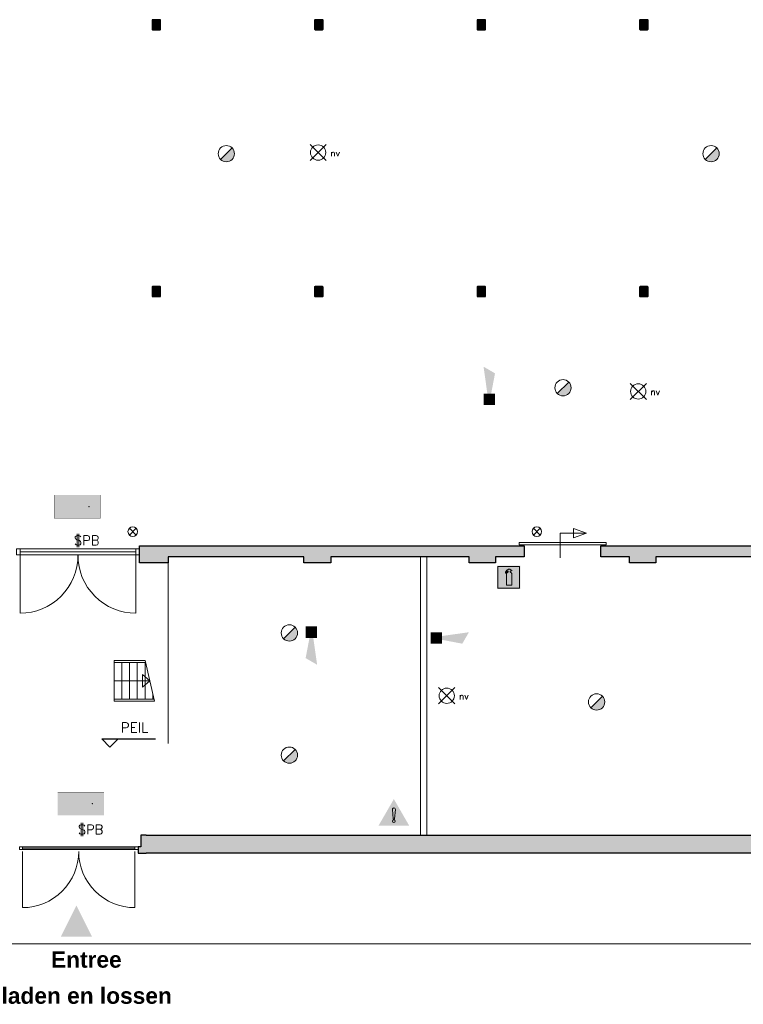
# Model space of a CAD drawing. Header units: millimetres. Extents: x -13022 to 1371524, y -38729 to 632593.
# Tile 70 of 256: x 703808 to 717838, y -38283 to -19187. Entities that reach past the tile are written whole.
import ezdxf

# ---------------------------------------------------------------- set-up
doc = ezdxf.new("R2010")
doc.units = ezdxf.units.MM
doc.header["$LTSCALE"] = 35
doc.set_wipeout_variables(frame=1)
doc.linetypes.add('DASHED', pattern=[200, 100, -100])
for name, color, linetype, lineweight in [('A OPMER', 10, 'Continuous', 50), ('Al65----_beveiliging-inst', 92, 'Continuous', 9), ('B6 TEKST', 7, 'Continuous', 25), ('B95 tekst', 7, 'Continuous', 25), ('brandveiligheid voorzieningen', 10, 'Continuous', 9)]:
    doc.layers.add(name, color=color, linetype=linetype, lineweight=lineweight)
for name, color, linetype in [('LAYER102', 1, 'Continuous'), ('LAYER111', 7, 'Continuous'), ('LAYER22', 7, 'Continuous'), ('LAYER24', 7, 'Continuous'), ('LAYER28', 7, 'Continuous'), ('LAYER30', 7, 'Continuous'), ('LAYER31', 7, 'Continuous')]:
    doc.layers.add(name, color=color, linetype=linetype)
doc.styles.add('Algemeen', font='simplex.shx', dxfattribs={"height": 2.5})
doc.styles.add('SIMPLEX', font='SIMPLEX.SHX', dxfattribs={"width": 0.75})
doc.styles.get("Standard").update_dxf_attribs({"font": 'simplex.shx'})
doc.dimstyles.new('~R----C~', dxfattribs={"dimtxt": 162, "dimasz": 180, "dimexe": 0.18, "dimexo": 0.0625, "dimgap": 16.2, "dimtad": 1, "dimdec": 0, "dimzin": 0, "dimdsep": 46, "dimtxsty": 'Standard', "dimcen": 0.09, "dimse1": 1, "dimse2": 1, "dimclrd": 7, "dimadec": 0, "dimazin": 0, "dimtfac": 1, "dimtdec": 4, "dimtmove": 0, "dimatfit": 3, "dimfxl": 1, "dimtolj": 1, "dimtzin": 0, "dimlwd": 13, "dimarcsym": 0})
pattern_1 = [(45, (475378.7201, -17008.80355), (-0.2121320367, 0.2121320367), []), (45, (475378.7201, -17008.59142), (-0.2121320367, 0.2121320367), [])]

# ---------------------------------------------------------------- blocks, each defined once
blk = doc.blocks.new('*D176')
at = {"layer": 'Defpoints', "color": 0, "linetype": 'Continuous', "transparency": 16777216}
for p in [(670585, -35351), (725290, -36560), (725290, -37109)]:
    blk.add_point(p, dxfattribs=at)
at = {"layer": 'LAYER102', "color": 7, "linetype": 'Continuous', "lineweight": 13, "transparency": 16777216}
blk.add_line((670765, -37109), (725110, -37109), dxfattribs=at)
at = {"layer": 'LAYER102', "color": 7, "linetype": 'Continuous', "transparency": 16777216}
for points in [[(670765, -37079), (670765, -37139), (670585, -37109)], [(725110, -37079), (725110, -37139), (725290, -37109)]]:
    blk.add_solid(points, dxfattribs=at)
at = {"layer": 'LAYER102', "color": 0, "linetype": 'Continuous', "lineweight": 0, "transparency": 16777216, "insert": (697938, -37012), "char_height": 162, "attachment_point": 5}
blk.add_mtext('\\A1;54705', dxfattribs=at)
blk = doc.blocks.new('Handbrandblusser')
at = {"ltscale": 0.1}
h = blk.add_hatch(color=10, dxfattribs=at)
h.paths.add_polyline_path([(15.59, 7.19), (8.59, 7.19), (8.59, 0.19), (15.59, 0.19)])
h.paths.add_polyline_path([(11.41, 1.1), (13.13, 1.1), (13.13, 4.76), (13.13, 4.79), (13.12, 4.84), (13.11, 4.88), (13.09, 4.95), (13.06, 5), (13.03, 5.06), (12.99, 5.11), (12.95, 5.14), (12.92, 5.17), (12.85, 5.21), (12.8, 5.24), (12.76, 5.26), (12.7, 5.28), (12.64, 5.29), (12.6, 5.29), (12.54, 5.29), (12.54, 5.67), (12.81, 5.67), (13.08, 5.75), (13.08, 6.04), (12.82, 6.12), (12.54, 6.12), (12.54, 6.32), (11.94, 6.32), (11.94, 6.13), (11.75, 6.13), (11.72, 6.12), (11.68, 6.1), (11.64, 6.08), (11.59, 6.04), (11.53, 5.96), (11.44, 5.86), (11.31, 5.71), (11.15, 5.54), (11.13, 5.49), (11.11, 5.46), (11.1, 5.42), (11.09, 5.39), (11.09, 5.35), (11.08, 5.32), (11.08, 5.28), (11.08, 5.25), (11.07, 5.18), (11.07, 5.13), (11.07, 5.07), (11.07, 4.98), (11.24, 4.98), (11.26, 5.23), (11.71, 5.7), (11.94, 5.7), (11.94, 5.31), (11.92, 5.3), (11.89, 5.3), (11.85, 5.3), (11.81, 5.28), (11.76, 5.27), (11.72, 5.25), (11.69, 5.24), (11.66, 5.22), (11.63, 5.2), (11.6, 5.17), (11.58, 5.15), (11.56, 5.13), (11.53, 5.11), (11.51, 5.08), (11.5, 5.06), (11.49, 5.04), (11.47, 5.02), (11.46, 4.99), (11.45, 4.97), (11.44, 4.94), (11.43, 4.91), (11.42, 4.88), (11.41, 4.84), (11.41, 4.8), (11.41, 4.77)], flags=16)
at = {"layer": 'brandveiligheid voorzieningen', "ltscale": 0.1, "true_color": 0xffffff}
blk.add_hatch(color=7, dxfattribs=at).paths.add_polyline_path([(13.13, 4.76), (13.13, 4.79), (13.12, 4.84), (13.11, 4.88), (13.09, 4.95), (13.06, 5), (13.03, 5.06), (12.99, 5.11), (12.95, 5.14), (12.92, 5.17), (12.85, 5.21), (12.8, 5.24), (12.76, 5.26), (12.7, 5.28), (12.64, 5.29), (12.6, 5.29), (12.54, 5.29), (12.54, 5.67), (12.81, 5.67), (13.08, 5.75), (13.08, 6.04), (12.82, 6.12), (12.54, 6.12), (12.54, 6.32), (11.94, 6.32), (11.94, 6.13), (11.75, 6.13), (11.72, 6.12), (11.68, 6.1), (11.64, 6.08), (11.59, 6.04), (11.53, 5.96), (11.44, 5.86), (11.31, 5.71), (11.15, 5.54), (11.13, 5.49), (11.11, 5.46), (11.1, 5.42), (11.09, 5.39), (11.09, 5.35), (11.08, 5.32), (11.08, 5.28), (11.08, 5.25), (11.07, 5.18), (11.07, 5.13), (11.07, 5.07), (11.07, 4.98), (11.24, 4.98), (11.26, 5.23), (11.71, 5.7), (11.94, 5.7), (11.94, 5.31), (11.92, 5.3), (11.89, 5.3), (11.85, 5.3), (11.81, 5.28), (11.76, 5.27), (11.72, 5.25), (11.69, 5.24), (11.66, 5.22), (11.63, 5.2), (11.6, 5.17), (11.58, 5.15), (11.56, 5.13), (11.53, 5.11), (11.51, 5.08), (11.5, 5.06), (11.49, 5.04), (11.47, 5.02), (11.46, 4.99), (11.45, 4.97), (11.44, 4.94), (11.43, 4.91), (11.42, 4.88), (11.41, 4.84), (11.41, 4.8), (11.41, 4.77), (11.41, 1.1), (13.13, 1.1)])
at = {"color": 10, "lineweight": 5, "ltscale": 0.1}
blk.add_lwpolyline([(11.41, 1.1), (11.41, 4.77), (11.41, 4.8), (11.41, 4.84), (11.42, 4.88), (11.43, 4.91), (11.44, 4.94), (11.45, 4.97), (11.46, 4.99), (11.47, 5.02), (11.49, 5.04), (11.5, 5.06), (11.51, 5.08), (11.53, 5.11), (11.56, 5.13), (11.58, 5.15), (11.6, 5.17), (11.63, 5.2), (11.66, 5.22), (11.69, 5.24), (11.72, 5.25), (11.76, 5.27), (11.81, 5.28), (11.85, 5.3), (11.89, 5.3), (11.92, 5.3), (11.94, 5.31), (11.94, 5.7), (11.71, 5.7), (11.26, 5.23), (11.24, 4.98), (11.07, 4.98), (11.07, 5.07), (11.07, 5.13), (11.07, 5.18), (11.08, 5.25), (11.08, 5.28), (11.08, 5.32), (11.09, 5.35), (11.09, 5.39), (11.1, 5.42), (11.11, 5.46), (11.13, 5.49), (11.15, 5.54), (11.31, 5.71), (11.44, 5.86), (11.53, 5.96), (11.59, 6.04), (11.64, 6.08), (11.68, 6.1), (11.72, 6.12), (11.75, 6.13), (11.94, 6.13), (11.94, 6.32), (12.54, 6.32), (12.54, 6.12), (12.82, 6.12), (13.08, 6.04), (13.08, 5.75), (12.81, 5.67), (12.54, 5.67), (12.54, 5.29), (12.6, 5.29), (12.64, 5.29), (12.7, 5.28), (12.76, 5.26), (12.8, 5.24), (12.85, 5.21), (12.92, 5.17), (12.95, 5.14), (12.99, 5.11), (13.03, 5.06), (13.06, 5), (13.09, 4.95), (13.11, 4.88), (13.12, 4.84), (13.13, 4.79), (13.13, 4.76), (13.13, 1.1), (11.41, 1.1)], dxfattribs=at)
at = {"layer": 'Al65----_beveiliging-inst', "color": 7, "true_color": 0xffffff}
blk.add_solid([(8.34, -0.06), (15.84, -0.06), (8.34, 7.44), (15.84, 7.44)], dxfattribs=at)
at = {"layer": 'brandveiligheid voorzieningen', "color": 10, "ltscale": 0.1}
blk.add_lwpolyline([(8.59, 0.19), (15.59, 0.19), (15.59, 7.19), (8.59, 7.19)], close=True, dxfattribs=at)
blk = doc.blocks.new('Vluchtrichting rechtdoor of naar beneden')
at = {"layer": 'Al65----_beveiliging-inst', "linetype": 'Continuous', "true_color": 0xffffff}
h = blk.add_hatch(color=7, dxfattribs=at)
edge = h.paths.add_edge_path()
edge.add_arc((-2.1449, 5.962), 0.7575, 92.128042, 178.185477)
edge.add_arc((-2.1628, 5.9872), 0.7392, 180.090101, 191.562583)
edge.add_line((-2.887, 5.839), (-4.652, 5.839))
edge.add_line((-4.652, 5.839), (-5.698, 4.787))
edge.add_line((-5.698, 4.787), (-5.285, 4.372))
edge.add_line((-5.285, 4.372), (-4.41, 5.253))
edge.add_line((-4.41, 5.253), (-3.544, 5.253))
edge.add_line((-3.544, 5.253), (-5.527, 3.346))
edge.add_line((-5.527, 3.346), (-6.694, 3.346))
edge.add_line((-6.694, 3.346), (-6.694, 2.613))
edge.add_line((-6.694, 2.613), (-4.496, 2.613))
edge.add_line((-4.496, 2.613), (-4.136, 2.974))
edge.add_line((-4.136, 2.974), (-3.193, 2.026))
edge.add_line((-3.193, 2.026), (-3.193, 0.852))
edge.add_line((-3.193, 0.852), (-2.464, 0.852))
edge.add_line((-2.464, 0.852), (-2.464, 2.33))
edge.add_line((-2.464, 2.33), (-3.621, 3.493))
edge.add_line((-3.621, 3.493), (-3.192, 3.923))
edge.add_line((-3.192, 3.923), (-2.428, 3.154))
edge.add_line((-2.428, 3.154), (-2.033, 3.552))
edge.add_line((-2.033, 3.552), (-2.797, 4.321))
edge.add_line((-2.797, 4.321), (-2.317, 4.803))
edge.add_line((-2.317, 4.803), (-2.317, 5.267))
edge.add_line((-2.317, 5.267), (-2.173, 5.253))
edge.add_arc((-2.2013, 6.0112), 0.7587, 272.13837, 358.096609)
edge.add_arc((-2.2036, 5.9585), 0.7611, 2.072152, 87.692869)
for points in [[(1.1805, 2.889), (1.1805, 5.804), (0.5775, 5.804), (0.5775, 2.889), (-0.571, 2.889), (0.879, 1.421), (2.334, 2.889)], [(3.808, 1.106), (6.433, 1.106), (6.433, 6.344), (3.808, 6.344)]]:
    blk.add_hatch(color=7, dxfattribs=at).paths.add_polyline_path(points)
at = {"layer": 'Al65----_beveiliging-inst', "color": 7, "true_color": 0xffffff, "const_width": 0.05}
blk.add_lwpolyline([(-7.5, 0), (7.5, 0), (7.5, 7.5), (-7.5, 7.5)], close=True, dxfattribs=at)
at = {"layer": 'Al65----_beveiliging-inst', "color": 255}
blk.add_point((3.75, 3.75), dxfattribs=at)
at = {"layer": 'Al65----_beveiliging-inst', "color": 7, "true_color": 0xffffff}
blk.add_solid([(-7.5, 0), (7.5, 0), (-7.5, 7.5), (7.5, 7.5)], dxfattribs=at)
at = {"layer": 'Al65----_beveiliging-inst', "color": 92}
blk.add_solid([(-7.25, 0.25), (7.25, 0.25), (-7.25, 7.25), (7.25, 7.25)], dxfattribs=at)
blk = doc.blocks.new('Brandmelder')
at = {"layer": 'brandveiligheid voorzieningen'}
blk.add_hatch(color=256, dxfattribs=at).paths.add_polyline_path([(76.62, -89.8, 0.198912), (75.85, -87.94), (72.13, -91.66, 0.668179)])
blk.add_line((72.13, -91.66), (75.85, -87.94), dxfattribs=at)
blk.add_circle((73.99, -89.8), 2.63, dxfattribs=at)
blk = doc.blocks.new('Signaalgever (akoestisch)')
at = {"layer": 'Al65----_beveiliging-inst', "color": 10, "linetype": 'Continuous'}
for points in [[(3.71, 0), (3.71, 3.71), (0, 0), (0, 3.71)], [(10.23, 0), (12.38, 3.71), (3.71, 1.24), (3.71, 2.48)]]:
    blk.add_solid(points, dxfattribs=at)
blk = doc.blocks.new('Noodverlichting')
at = {"layer": 'Al65----_beveiliging-inst', "color": 92}
for p, q in [((164, -62.36), (158.75, -57.12)), ((158.75, -62.36), (164, -57.12))]:
    blk.add_line(p, q, dxfattribs=at)
blk.add_circle((161.38, -59.74), 2.47, dxfattribs=at)
at = {"layer": 'Al65----_beveiliging-inst', "color": 7, "style": 'Algemeen'}
blk.add_text('nv', height=2.063, dxfattribs=at).set_placement((165.33, -60.96))
blk = doc.blocks.new('Nevenindicator')
at = {"layer": 'Al65----_beveiliging-inst', "color": 92, "ltscale": 0.7}
for p, q in [((159.19, -81.94), (161.37, -79.75)), ((159.19, -79.75), (161.37, -81.94))]:
    blk.add_line(p, q, dxfattribs=at)
blk.add_circle((160.28, -80.84), 1.55, dxfattribs=at)
blk = doc.blocks.new('Opgelet gevaar')
at = {"layer": 'Al65----_beveiliging-inst'}
h = blk.add_hatch(color=50, dxfattribs=at)
h.dxf.hatch_style = 1
h.paths.add_polyline_path([(-4.38, 1.05), (4.38, 1.05), (0, 8.64)])
at = {"layer": 'brandveiligheid voorzieningen'}
h = blk.add_hatch(color=256, dxfattribs=at)
h.dxf.hatch_style = 1
h.paths.add_polyline_path([(-6.2, 0), (6.2, 0), (0, 10.74)])
h.paths.add_polyline_path([(0, 8.64), (4.38, 1.05), (-4.38, 1.05)], flags=16)
h = blk.add_hatch(color=256, dxfattribs=at)
h.dxf.hatch_style = 1
h.paths.add_polyline_path([(-0.25, 2.81, 0.907553), (0.25, 2.81), (0.61, 6.52, 1.101864), (-0.61, 6.52)])
h.paths.add_polyline_path([(-0.5, 1.83, 1), (0.5, 1.83, 1)])
for points in [[(-0.25, 2.81, 0.907553), (0.25, 2.81), (0.61, 6.52, 1.101864), (-0.61, 6.52), (-0.25, 2.81, 0.907553)], [(-0.5, 1.83, 1), (0.5, 1.83, 1), (-0.5, 1.83, 1)]]:
    blk.add_lwpolyline(points, format="xyb", close=True, dxfattribs=at)
blk = doc.blocks.new('Entree gebouw')
at = {"layer": 'brandveiligheid voorzieningen'}
blk.add_hatch(color=256, dxfattribs=at).paths.add_polyline_path([(71.25, -82.36), (77.98, -79), (71.25, -75.63)])

msp = doc.modelspace()

# ---------------------------------------------------------------- hatches: boundary and pattern name
at = {"layer": 'LAYER111', "linetype": 'Continuous', "lineweight": 5}
for points in [[(706388.033, -19371.624, -0.415590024), (706383.033, -19366.624), (706383.033, -19201.616, -0.413755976), (706388.033, -19196.616), (706524.033, -19196.616, -0.412389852), (706529.033, -19201.616), (706529.033, -19366.624, -0.413755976), (706524.033, -19371.624)], [(709539.283, -19371.624, -0.415590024), (709534.283, -19366.624), (709534.283, -19201.616, -0.413755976), (709539.283, -19196.616), (709675.283, -19196.616, -0.412389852), (709680.283, -19201.616), (709680.283, -19366.624, -0.413755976), (709675.283, -19371.624)], [(712690.533, -19371.624, -0.415590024), (712685.533, -19366.624), (712685.533, -19201.616, -0.413755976), (712690.533, -19196.616), (712826.533, -19196.616, -0.412389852), (712831.533, -19201.616), (712831.533, -19366.624, -0.413755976), (712826.533, -19371.624)], [(715841.72, -19371.624, -0.415590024), (715836.72, -19366.624), (715836.72, -19201.616, -0.413755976), (715841.72, -19196.616), (715977.72, -19196.616, -0.412389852), (715982.72, -19201.616), (715982.72, -19366.624, -0.413755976), (715977.72, -19371.624)], [(706388.033, -24546.624, -0.415590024), (706383.033, -24541.624), (706383.033, -24376.616, -0.413755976), (706388.033, -24371.616), (706524.033, -24371.616, -0.412389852), (706529.033, -24376.616), (706529.033, -24541.624, -0.413755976), (706524.033, -24546.624)], [(709539.283, -24546.624, -0.415590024), (709534.283, -24541.624), (709534.283, -24376.616, -0.413755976), (709539.283, -24371.616), (709675.283, -24371.616, -0.412389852), (709680.283, -24376.616), (709680.283, -24541.624, -0.413755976), (709675.283, -24546.624)], [(712690.533, -24546.624, -0.415590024), (712685.533, -24541.624), (712685.533, -24376.616, -0.413755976), (712690.533, -24371.616), (712826.533, -24371.616, -0.412389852), (712831.533, -24376.616), (712831.533, -24541.624, -0.413755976), (712826.533, -24546.624)], [(715841.72, -24546.624, -0.415590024), (715836.72, -24541.624), (715836.72, -24376.616, -0.413755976), (715841.72, -24371.616), (715977.72, -24371.616, -0.412389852), (715982.72, -24376.616), (715982.72, -24541.624, -0.413755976), (715977.72, -24546.624)], [(706687.845, -29601.147), (706687.845, -29721.163), (706127.845, -29721.163), (706127.845, -29391.147), (706687.845, -29391.147)], [(706687.845, -29601.147), (706687.845, -29391.147), (709319.095, -29391.147), (709319.095, -29601.147)], [(709319.095, -29721.147), (709319.095, -29391.147), (709839.095, -29391.163), (709839.095, -29721.147)], [(712524.095, -29721.147), (712524.095, -29391.147), (713034.095, -29391.163), (713034.095, -29721.147)], [(713034.095, -29601.147), (713034.095, -29391.147), (713590.595, -29391.147), (713590.595, -29601.147)], [(715077.595, -29601.147), (715077.595, -29391.147), (715634.095, -29391.147), (715634.095, -29601.147)], [(715634.095, -29721.147), (715634.095, -29391.147), (716141.533, -29391.147), (716141.533, -29721.147)], [(716141.533, -29601.147), (716141.533, -29391.147), (718732.783, -29391.147), (718732.783, -29601.147)], [(706256.595, -35351.147), (706101.533, -35351.147), (706101.533, -35230.897), (706156.595, -35230.897), (706156.595, -35001.147), (706256.595, -35001.147)]]:
    msp.add_hatch(color=254, dxfattribs=at).paths.add_polyline_path(points, flags=0)

# ---------------------------------------------------------------- linework, layer by layer
at = {"layer": 'B95 tekst'}
for p, q in [((705398.131, -33132.431), (706440.015, -33132.431)), ((705398.131, -33132.431), (705558.133, -33292.432)), ((705718.135, -33132.431), (705558.133, -33292.432))]:
    msp.add_line(p, q, dxfattribs=at)
at = {"layer": 'LAYER22', "color": 7, "linetype": 'DASHED', "lineweight": 18}
msp.add_lwpolyline([(706687.845, -29721.163), (706687.845, -35001.147)], dxfattribs=at)
at = {"layer": 'LAYER24', "color": 7, "linetype": 'Continuous', "lineweight": 18}
for points in [[(705637.845, -32406.159), (705637.845, -31612.159)], [(706237.845, -31612.159), (705637.845, -31612.159)], [(705637.845, -31652.159), (706247.179, -31652.159)], [(705787.845, -32366.159), (705787.845, -31652.159)], [(705937.845, -32366.159), (705937.845, -31652.159)], [(706087.845, -32366.159), (706087.845, -31652.159)], [(706237.845, -32366.159), (706237.845, -31652.159)], [(706687.845, -31652.159), (706687.845, -32366.159)], [(706185.481, -32134.159), (706330.481, -32009.159), (706185.481, -31884.159), (706185.481, -32134.159)], [(706330.481, -32009.159), (705637.876, -32009.159)], [(706387.845, -32366.159), (706387.845, -32254.999)], [(706413.783, -32366.159), (705637.845, -32366.159)], [(705637.845, -32406.159), (706423.117, -32406.159)]]:
    msp.add_lwpolyline(points, dxfattribs=at)
at = {"layer": 'LAYER24', "color": 7, "linetype": 'DASHED', "lineweight": 18}
for points in [[(705637.845, -32406.159), (705637.845, -31612.159)], [(706237.845, -31612.159), (705637.845, -31612.159)], [(705637.845, -31652.159), (706247.179, -31652.159)], [(705787.845, -32366.159), (705787.845, -31652.159)], [(705937.845, -32366.159), (705937.845, -31652.159)], [(706087.845, -32366.159), (706087.845, -31652.159)], [(706237.845, -32366.159), (706237.845, -31652.159)], [(706687.845, -31652.159), (706687.845, -32366.159)], [(706387.845, -32366.159), (706387.845, -32254.999)], [(706413.783, -32366.159), (705637.845, -32366.159)], [(705637.845, -32406.159), (706423.117, -32406.159)]]:
    msp.add_lwpolyline(points, dxfattribs=at)
at = {"layer": 'LAYER24', "color": 7, "linetype": 'DASHED', "lineweight": 13}
msp.add_lwpolyline([(706423.117, -32406.159), (706237.845, -31612.159)], dxfattribs=at)
at = {"layer": 'LAYER28', "color": 7, "linetype": 'Continuous', "lineweight": 25}
for points in [[(706539.033, -19366.624), (706539.033, -19201.616, 0.414213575), (706524.033, -19186.616), (706388.033, -19186.616, 0.414213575), (706373.033, -19201.616), (706373.033, -19366.624, 0.414213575), (706388.033, -19381.624), (706524.033, -19381.624, 0.414213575), (706539.033, -19366.624)], [(706539.033, -19366.624), (706539.033, -19201.616, 0.414213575), (706524.033, -19186.616), (706388.033, -19186.616, 0.414213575), (706373.033, -19201.616), (706373.033, -19366.624, 0.414213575), (706388.033, -19381.624), (706524.033, -19381.624, 0.414213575), (706539.033, -19366.624)], [(709690.283, -19366.624), (709690.283, -19201.616, 0.414213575), (709675.283, -19186.616), (709539.283, -19186.616, 0.414213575), (709524.283, -19201.616), (709524.283, -19366.624, 0.414213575), (709539.283, -19381.624), (709675.283, -19381.624, 0.414213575), (709690.283, -19366.624)], [(709690.283, -19366.624), (709690.283, -19201.616, 0.414213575), (709675.283, -19186.616), (709539.283, -19186.616, 0.414213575), (709524.283, -19201.616), (709524.283, -19366.624, 0.414213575), (709539.283, -19381.624), (709675.283, -19381.624, 0.414213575), (709690.283, -19366.624)], [(712841.533, -19366.624), (712841.533, -19201.616, 0.414213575), (712826.533, -19186.616), (712690.533, -19186.616, 0.414213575), (712675.533, -19201.616), (712675.533, -19366.624, 0.414213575), (712690.533, -19381.624), (712826.533, -19381.624, 0.414213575), (712841.533, -19366.624)], [(712841.533, -19366.624), (712841.533, -19201.616, 0.414213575), (712826.533, -19186.616), (712690.533, -19186.616, 0.414213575), (712675.533, -19201.616), (712675.533, -19366.624, 0.414213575), (712690.533, -19381.624), (712826.533, -19381.624, 0.414213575), (712841.533, -19366.624)], [(715992.72, -19366.624), (715992.72, -19201.616, 0.414213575), (715977.72, -19186.616), (715841.72, -19186.616, 0.414213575), (715826.72, -19201.616), (715826.72, -19366.624, 0.414213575), (715841.72, -19381.624), (715977.72, -19381.624, 0.414213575), (715992.72, -19366.624)], [(715992.72, -19366.624), (715992.72, -19201.616, 0.414213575), (715977.72, -19186.616), (715841.72, -19186.616, 0.414213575), (715826.72, -19201.616), (715826.72, -19366.624, 0.414213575), (715841.72, -19381.624), (715977.72, -19381.624, 0.414213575), (715992.72, -19366.624)], [(706539.033, -24541.624), (706539.033, -24376.616, 0.414213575), (706524.033, -24361.616), (706388.033, -24361.616, 0.414213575), (706373.033, -24376.616), (706373.033, -24541.624, 0.414213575), (706388.033, -24556.624), (706524.033, -24556.624, 0.414213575), (706539.033, -24541.624)], [(706539.033, -24541.624), (706539.033, -24376.616, 0.414213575), (706524.033, -24361.616), (706388.033, -24361.616, 0.414213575), (706373.033, -24376.616), (706373.033, -24541.624, 0.414213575), (706388.033, -24556.624), (706524.033, -24556.624, 0.414213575), (706539.033, -24541.624)], [(709690.283, -24541.624), (709690.283, -24376.616, 0.414213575), (709675.283, -24361.616), (709539.283, -24361.616, 0.414213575), (709524.283, -24376.616), (709524.283, -24541.624, 0.414213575), (709539.283, -24556.624), (709675.283, -24556.624, 0.414213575), (709690.283, -24541.624)], [(709690.283, -24541.624), (709690.283, -24376.616, 0.414213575), (709675.283, -24361.616), (709539.283, -24361.616, 0.414213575), (709524.283, -24376.616), (709524.283, -24541.624, 0.414213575), (709539.283, -24556.624), (709675.283, -24556.624, 0.414213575), (709690.283, -24541.624)], [(712841.533, -24541.624), (712841.533, -24376.616, 0.414213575), (712826.533, -24361.616), (712690.533, -24361.616, 0.414213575), (712675.533, -24376.616), (712675.533, -24541.624, 0.414213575), (712690.533, -24556.624), (712826.533, -24556.624, 0.414213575), (712841.533, -24541.624)], [(712841.533, -24541.624), (712841.533, -24376.616, 0.414213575), (712826.533, -24361.616), (712690.533, -24361.616, 0.414213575), (712675.533, -24376.616), (712675.533, -24541.624, 0.414213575), (712690.533, -24556.624), (712826.533, -24556.624, 0.414213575), (712841.533, -24541.624)], [(715992.72, -24541.624), (715992.72, -24376.616, 0.414213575), (715977.72, -24361.616), (715841.72, -24361.616, 0.414213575), (715826.72, -24376.616), (715826.72, -24541.624, 0.414213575), (715841.72, -24556.624), (715977.72, -24556.624, 0.414213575), (715992.72, -24541.624)], [(715992.72, -24541.624), (715992.72, -24376.616, 0.414213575), (715977.72, -24361.616), (715841.72, -24361.616, 0.414213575), (715826.72, -24376.616), (715826.72, -24541.624, 0.414213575), (715841.72, -24556.624), (715977.72, -24556.624, 0.414213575), (715992.72, -24541.624)]]:
    msp.add_lwpolyline(points, format="xyb", close=True, dxfattribs=at)
at = {"layer": 'LAYER28', "color": 7, "linetype": 'Continuous', "lineweight": 18}
msp.add_lwpolyline([(714795.908, -29145.35), (714285.908, -29145.35), (714285.908, -29622.1)], dxfattribs=at)
at = {"layer": 'LAYER28', "color": 7, "linetype": 'DASHED', "lineweight": 18}
msp.add_lwpolyline([(714795.908, -29145.35), (714285.908, -29145.35), (714285.908, -29622.1)], dxfattribs=at)
at = {"layer": 'LAYER28', "color": 7, "linetype": 'Continuous', "lineweight": 18}
for points in [[(714545.908, -29054.35), (714545.908, -29236.335), (714795.908, -29145.35)], [(715177.595, -29371.147), (715177.595, -29326.147), (713490.595, -29326.147), (713490.595, -29371.147)]]:
    msp.add_lwpolyline(points, close=True, dxfattribs=at)
at = {"layer": 'LAYER28', "color": 7, "linetype": 'DASHED', "lineweight": 18}
for points in [[(714545.908, -29054.35), (714545.908, -29236.335), (714795.908, -29145.35)], [(715177.595, -29371.147), (715177.595, -29326.147), (713490.595, -29326.147), (713490.595, -29371.147)]]:
    msp.add_lwpolyline(points, close=True, dxfattribs=at)
at = {"layer": 'LAYER28', "color": 7, "linetype": 'Continuous', "lineweight": 25}
for points in [[(706687.845, -29601.147), (706687.845, -29721.163), (706127.845, -29721.163), (706127.845, -29391.147), (706687.845, -29391.147)], [(706687.845, -29391.147), (709319.095, -29391.147)], [(709319.095, -29391.147), (709839.095, -29391.163)], [(709839.095, -29391.147), (712524.095, -29391.147)], [(712524.095, -29391.147), (713034.095, -29391.163)], [(713034.095, -29391.147), (713590.595, -29391.147)], [(713590.595, -29391.147), (713590.595, -29601.147)], [(715077.595, -29391.147), (715634.095, -29391.147)], [(715077.595, -29601.147), (715077.595, -29391.147)], [(715634.095, -29391.147), (716141.533, -29391.147)], [(716141.533, -29391.147), (718732.783, -29391.147)], [(709319.095, -29601.147), (706687.845, -29601.147)], [(709839.095, -29601.147), (709839.095, -29721.147), (709319.095, -29721.147), (709319.095, -29601.147)], [(713034.095, -29601.147), (713034.095, -29721.147), (712524.095, -29721.147), (712524.095, -29601.147)], [(713590.595, -29601.147), (713034.095, -29601.147)], [(715634.095, -29601.147), (715077.595, -29601.147)], [(716141.533, -29601.147), (716141.533, -29721.147), (715634.095, -29721.147), (715634.095, -29601.147)], [(718732.783, -29601.147), (716141.533, -29601.147)], [(706256.595, -35001.147), (706156.595, -35001.147), (706156.595, -35230.897), (706101.533, -35230.897), (706101.533, -35351.147), (706256.595, -35351.147)], [(725780.22, -35351.147), (706256.595, -35351.147)]]:
    msp.add_lwpolyline(points, dxfattribs=at)
at = {"layer": 'LAYER30', "color": 7, "linetype": 'Continuous', "lineweight": 18}
for points in [[(703746.595, -29451.147), (703813.595, -29451.147), (703813.595, -29565.147), (703746.595, -29565.147)], [(706060.845, -29451.147), (706127.845, -29451.147), (706127.845, -29565.147), (706060.845, -29565.147)], [(703801.658, -35230.897), (703861.658, -35230.897), (703861.658, -35280.897), (703801.658, -35280.897)], [(706041.533, -35230.897), (706101.533, -35230.897), (706101.533, -35280.897), (706041.533, -35280.897)]]:
    msp.add_lwpolyline(points, close=True, dxfattribs=at)
for points in [[(703813.595, -29451.147), (706060.845, -29451.147)], [(703813.595, -29508.147), (706060.845, -29508.147)], [(703813.595, -29565.147), (706060.845, -29565.147)], [(703861.658, -35230.897), (706041.533, -35230.897)], [(703861.658, -35255.897), (706041.533, -35255.897)], [(703861.658, -35280.897), (706041.533, -35280.897)]]:
    msp.add_lwpolyline(points, dxfattribs=at)
at = {"layer": 'LAYER31', "color": 7, "linetype": 'Continuous', "lineweight": 18}
for points in [[(703813.595, -29572.272), (703813.595, -30697.272, 0.41421361), (704938.595, -29572.272)], [(706060.845, -29572.272), (706060.845, -30697.272, -0.41421361), (704935.845, -29572.272)], [(703861.658, -35318.013), (703861.658, -36407.737, 0.41421361), (704951.376, -35318.013)], [(706041.533, -35318.013), (706041.533, -36407.737, -0.41421361), (704951.814, -35318.013)]]:
    msp.add_lwpolyline(points, format="xyb", dxfattribs=at)

# ---------------------------------------------------------------- block references
at = {"ltscale": 0.1, "xscale": 60, "yscale": 60, "zscale": 60}
for name, p in [('Noodverlichting', (699911.51, -18178.405)), ('Noodverlichting', (706117.893, -22812.357)), ('Handbrandblusser', (712562.978, -30221.985)), ('Noodverlichting', (702405.326, -28713.299))]:
    msp.add_blockref(name, p, dxfattribs=at)
for p, rotation in [((713023.877, -26658.997), 90), ((709351.847, -30954.383), 270)]:
    msp.add_blockref('Signaalgever (akoestisch)', p, dxfattribs=dict(at, rotation=rotation))
at = {"xscale": 48, "yscale": 48, "zscale": 48}
msp.add_blockref('Opgelet gevaar', (711062.579, -34818.129), dxfattribs=at)
at = {"layer": 'A OPMER', "ltscale": 0.1, "xscale": 60, "yscale": 60, "zscale": 60}
for p in [(704925.477, -28853.201), (704993.63, -34619.197)]:
    msp.add_blockref('Vluchtrichting rechtdoor of naar beneden', p, dxfattribs=at)
at = {"layer": 'Al65----_beveiliging-inst', "xscale": 60, "yscale": 60, "zscale": 60}
for name, p in [('Brandmelder', (703375.115, -16397.009)), ('Brandmelder', (712773.053, -16397.009)), ('Brandmelder', (709902.639, -20937.447)), ('Nevenindicator', (696383.184, -24264.668)), ('Nevenindicator', (704217.447, -24264.668)), ('Brandmelder', (704597.869, -25692.683)), ('Brandmelder', (710554.519, -27030.108)), ('Brandmelder', (704597.869, -28062.244))]:
    msp.add_blockref(name, p, dxfattribs=at)
at = {"layer": 'Al65----_beveiliging-inst', "xscale": 90, "yscale": 90, "zscale": 90, "rotation": 89.99999999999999}
msp.add_blockref('Entree gebouw', (697797.949, -43383.582), dxfattribs=at)

# ---------------------------------------------------------------- texts
at = {"layer": 'B6 TEKST', "style": 'SIMPLEX'}
msp.add_text('PEIL', height=192, dxfattribs=at).set_placement((705767.528, -33011.447))
at = {"layer": 'brandveiligheid voorzieningen', "lineweight": 0, "style": 'Algemeen'}
for p in [(704860.806, -29378.194), (704935.137, -34984.76)]:
    msp.add_text('$PB', height=185.6478, dxfattribs=at).set_placement(p)
at = {"layer": 'LAYER102', "color": 7, "linetype": 'Continuous', "lineweight": 0, "insert": (819731.67, -22984.571), "char_height": 162, "attachment_point": 7, "line_spacing_factor": 1.333333}
msp.add_mtext('\\pi-984.13;{\\fArial|b1|i0|c0|p34;\\H1.2346x;educatieruimte\\fArial|b0|i0|c0|p34;\\H0.81x;\\P\\pi-1021;bijeenkomstfunctie +\\P\\pi-802.95;onderwijsfunctie\\P\\pi-401.47;47,1 m2}', dxfattribs=at)
at = {"layer": 'LAYER102', "color": 7, "linetype": 'Continuous', "lineweight": 0, "insert": (703298.798, -38276.956), "char_height": 315, "width": 3554.10039, "attachment_point": 7, "line_spacing_factor": 1.333333}
msp.add_mtext('\\pi1116.4;{\\fArial|b1|i0|c0|p34;Entree\\P\\pi156.93;laden en lossen}', dxfattribs=at)

# ---------------------------------------------------------------- dimensions: what is measured, and where the dimension line sits
at = {"layer": 'LAYER102', "color": 7, "linetype": 'Continuous', "lineweight": 0}
dim = msp.add_linear_dim(base=(725290.22, -37108.804), p1=(670585.22, -35351.147), p2=(725290.22, -36559.6), dimstyle='~R----C~', dxfattribs=at)
dim.commit()
dim.dimension.update_dxf_attribs({"geometry": '*D176', "text_midpoint": (697937.72, -37011.604)})

# ---------------------------------------------------------------- wipeouts: each hides what was drawn before it
at = {"linetype": 'Continuous', "lineweight": 0}
msp.add_wipeout([(711701.22, -35001.147), (711581.22, -35001.147), (711581.22, -29601.147), (711701.22, -29601.147)], dxfattribs=at).dxf.layer = 'LAYER111'

# ---------------------------------------------------------------- next in the draw order: hatches: boundary and pattern name
at = {"layer": 'LAYER111', "linetype": 'Continuous', "lineweight": 5}
for points in [[(709839.095, -29601.147), (709839.095, -29391.147), (712524.095, -29391.147), (712524.095, -29601.147)], [(706256.595, -35351.147), (706256.595, -35001.147), (725430.22, -35001.147), (725780.22, -35351.147)]]:
    msp.add_hatch(color=254, dxfattribs=at).paths.add_polyline_path(points, flags=0)

# ---------------------------------------------------------------- next in the draw order: linework, layer by layer
at = {"layer": 'LAYER102', "color": 7, "linetype": 'Continuous', "lineweight": 18}
msp.add_lwpolyline([(711701.22, -35001.147), (711581.22, -35001.147), (711581.22, -29601.147), (711701.22, -29601.147)], close=True, dxfattribs=at)
at = {"layer": 'LAYER102', "color": 7, "linetype": 'DASHED', "lineweight": 18}
msp.add_lwpolyline([(711701.22, -35001.147), (711581.22, -35001.147), (711581.22, -29601.147), (711701.22, -29601.147)], close=True, dxfattribs=at)
at = {"layer": 'LAYER28', "color": 7, "linetype": 'Continuous', "lineweight": 25}
for points in [[(712524.095, -29601.147), (709839.095, -29601.147)], [(706256.595, -35001.147), (725430.22, -35001.147)]]:
    msp.add_lwpolyline(points, dxfattribs=at)

# ---------------------------------------------------------------- next in the draw order: block references
at = {"ltscale": 0.1, "xscale": 60, "yscale": 60, "zscale": 60}
msp.add_blockref('Signaalgever (akoestisch)', (711775.597, -31288.549), dxfattribs=at)

# ---------------------------------------------------------------- next in the draw order: texts
at = {"layer": 'LAYER102', "color": 7, "linetype": 'Continuous', "lineweight": 0, "insert": (801656.202, -31469.79), "char_height": 162, "attachment_point": 7, "line_spacing_factor": 1.333333}
msp.add_mtext('\\pi-984.13;{\\fArial|b1|i0|c0|p34;\\H1.2346x;educatieruimte\\fArial|b0|i0|c0|p34;\\H0.81x;\\P\\pi-1021;bijeenkomstfunctie +\\P\\pi-802.95;onderwijsfunctie\\P\\pi-398.21;96,2 m2}', dxfattribs=at)

# ---------------------------------------------------------------- next in the draw order: wipeouts: each hides what was drawn before it
at = {"linetype": 'Continuous', "lineweight": 0}
for points in [[(706388.033, -19381.624), (706380.533, -19379.614), (706375.048, -19374.124), (706373.033, -19366.624), (706373.033, -19201.616), (706375.048, -19194.116), (706380.533, -19188.626), (706388.033, -19186.616), (706524.033, -19186.616), (706531.533, -19188.626), (706537.017, -19194.116), (706539.033, -19201.616), (706539.033, -19366.624), (706537.017, -19374.124), (706531.533, -19379.614), (706524.033, -19381.624), (706456.033, -19381.624), (706456.033, -19371.624), (706524.033, -19371.624), (706527.564, -19370.16), (706529.033, -19366.624), (706529.033, -19201.616), (706527.564, -19198.08), (706524.033, -19196.616), (706388.033, -19196.616), (706384.501, -19198.08), (706383.033, -19201.616), (706383.033, -19366.624), (706384.501, -19370.16), (706388.033, -19371.624), (706456.033, -19371.624), (706456.033, -19381.624)], [(709539.283, -19381.624), (709531.783, -19379.614), (709526.298, -19374.124), (709524.283, -19366.624), (709524.283, -19201.616), (709526.298, -19194.116), (709531.783, -19188.626), (709539.283, -19186.616), (709675.283, -19186.616), (709682.783, -19188.626), (709688.267, -19194.116), (709690.283, -19201.616), (709690.283, -19366.624), (709688.267, -19374.124), (709682.783, -19379.614), (709675.283, -19381.624), (709607.283, -19381.624), (709607.283, -19371.624), (709675.283, -19371.624), (709678.814, -19370.16), (709680.283, -19366.624), (709680.283, -19201.616), (709678.814, -19198.08), (709675.283, -19196.616), (709539.283, -19196.616), (709535.751, -19198.08), (709534.283, -19201.616), (709534.283, -19366.624), (709535.751, -19370.16), (709539.283, -19371.624), (709607.283, -19371.624), (709607.283, -19381.624)], [(712690.533, -19381.624), (712683.033, -19379.614), (712677.548, -19374.124), (712675.533, -19366.624), (712675.533, -19201.616), (712677.548, -19194.116), (712683.033, -19188.626), (712690.533, -19186.616), (712826.533, -19186.616), (712834.033, -19188.626), (712839.517, -19194.116), (712841.533, -19201.616), (712841.533, -19366.624), (712839.517, -19374.124), (712834.033, -19379.614), (712826.533, -19381.624), (712758.533, -19381.624), (712758.533, -19371.624), (712826.533, -19371.624), (712830.064, -19370.16), (712831.533, -19366.624), (712831.533, -19201.616), (712830.064, -19198.08), (712826.533, -19196.616), (712690.533, -19196.616), (712687.001, -19198.08), (712685.533, -19201.616), (712685.533, -19366.624), (712687.001, -19370.16), (712690.533, -19371.624), (712758.533, -19371.624), (712758.533, -19381.624)], [(715841.72, -19381.624), (715834.22, -19379.614), (715828.736, -19374.124), (715826.72, -19366.624), (715826.72, -19201.616), (715828.736, -19194.116), (715834.22, -19188.626), (715841.72, -19186.616), (715977.72, -19186.616), (715985.22, -19188.626), (715990.704, -19194.116), (715992.72, -19201.616), (715992.72, -19366.624), (715990.704, -19374.124), (715985.22, -19379.614), (715977.72, -19381.624), (715909.72, -19381.624), (715909.72, -19371.624), (715977.72, -19371.624), (715981.251, -19370.16), (715982.72, -19366.624), (715982.72, -19201.616), (715981.251, -19198.08), (715977.72, -19196.616), (715841.72, -19196.616), (715838.189, -19198.08), (715836.72, -19201.616), (715836.72, -19366.624), (715838.189, -19370.16), (715841.72, -19371.624), (715909.72, -19371.624), (715909.72, -19381.624)], [(706388.033, -24556.624), (706380.533, -24554.614), (706375.048, -24549.124), (706373.033, -24541.624), (706373.033, -24376.616), (706375.048, -24369.116), (706380.533, -24363.626), (706388.033, -24361.616), (706524.033, -24361.616), (706531.533, -24363.626), (706537.017, -24369.116), (706539.033, -24376.616), (706539.033, -24541.624), (706537.017, -24549.124), (706531.533, -24554.614), (706524.033, -24556.624), (706456.033, -24556.624), (706456.033, -24546.624), (706524.033, -24546.624), (706527.564, -24545.16), (706529.033, -24541.624), (706529.033, -24376.616), (706527.564, -24373.08), (706524.033, -24371.616), (706388.033, -24371.616), (706384.501, -24373.08), (706383.033, -24376.616), (706383.033, -24541.624), (706384.501, -24545.16), (706388.033, -24546.624), (706456.033, -24546.624), (706456.033, -24556.624)], [(709539.283, -24556.624), (709531.783, -24554.614), (709526.298, -24549.124), (709524.283, -24541.624), (709524.283, -24376.616), (709526.298, -24369.116), (709531.783, -24363.626), (709539.283, -24361.616), (709675.283, -24361.616), (709682.783, -24363.626), (709688.267, -24369.116), (709690.283, -24376.616), (709690.283, -24541.624), (709688.267, -24549.124), (709682.783, -24554.614), (709675.283, -24556.624), (709607.283, -24556.624), (709607.283, -24546.624), (709675.283, -24546.624), (709678.814, -24545.16), (709680.283, -24541.624), (709680.283, -24376.616), (709678.814, -24373.08), (709675.283, -24371.616), (709539.283, -24371.616), (709535.751, -24373.08), (709534.283, -24376.616), (709534.283, -24541.624), (709535.751, -24545.16), (709539.283, -24546.624), (709607.283, -24546.624), (709607.283, -24556.624)], [(712690.533, -24556.624), (712683.033, -24554.614), (712677.548, -24549.124), (712675.533, -24541.624), (712675.533, -24376.616), (712677.548, -24369.116), (712683.033, -24363.626), (712690.533, -24361.616), (712826.533, -24361.616), (712834.033, -24363.626), (712839.517, -24369.116), (712841.533, -24376.616), (712841.533, -24541.624), (712839.517, -24549.124), (712834.033, -24554.614), (712826.533, -24556.624), (712758.533, -24556.624), (712758.533, -24546.624), (712826.533, -24546.624), (712830.064, -24545.16), (712831.533, -24541.624), (712831.533, -24376.616), (712830.064, -24373.08), (712826.533, -24371.616), (712690.533, -24371.616), (712687.001, -24373.08), (712685.533, -24376.616), (712685.533, -24541.624), (712687.001, -24545.16), (712690.533, -24546.624), (712758.533, -24546.624), (712758.533, -24556.624)], [(715841.72, -24556.624), (715834.22, -24554.614), (715828.736, -24549.124), (715826.72, -24541.624), (715826.72, -24376.616), (715828.736, -24369.116), (715834.22, -24363.626), (715841.72, -24361.616), (715977.72, -24361.616), (715985.22, -24363.626), (715990.704, -24369.116), (715992.72, -24376.616), (715992.72, -24541.624), (715990.704, -24549.124), (715985.22, -24554.614), (715977.72, -24556.624), (715909.72, -24556.624), (715909.72, -24546.624), (715977.72, -24546.624), (715981.251, -24545.16), (715982.72, -24541.624), (715982.72, -24376.616), (715981.251, -24373.08), (715977.72, -24371.616), (715841.72, -24371.616), (715838.189, -24373.08), (715836.72, -24376.616), (715836.72, -24541.624), (715838.189, -24545.16), (715841.72, -24546.624), (715909.72, -24546.624), (715909.72, -24556.624)]]:
    msp.add_wipeout(points, dxfattribs=at).dxf.layer = 'LAYER111'

# ---------------------------------------------------------------- next in the draw order: hatches: boundary and pattern name
at = {"layer": 'LAYER28', "linetype": 'Continuous', "lineweight": 13}
h = msp.add_hatch(dxfattribs=at)
h.set_pattern_fill('~A--FYV~', style=0, pattern_type=0)
h.set_pattern_definition(pattern_1)
h.paths.add_polyline_path([(706456.033, -19381.624), (706456.033, -19371.624), (706388.033, -19371.624, -0.414213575), (706383.033, -19366.624), (706383.033, -19201.616, -0.414213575), (706388.033, -19196.616), (706524.033, -19196.616, -0.414213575), (706529.033, -19201.616), (706529.033, -19366.624, -0.414213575), (706524.033, -19371.624), (706456.033, -19371.624), (706456.033, -19381.624), (706524.033, -19381.624, 0.414213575), (706539.033, -19366.624), (706539.033, -19201.616, 0.414213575), (706524.033, -19186.616), (706388.033, -19186.616, 0.414213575), (706373.033, -19201.616), (706373.033, -19366.624, 0.414213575), (706388.033, -19381.624)], flags=0)
h = msp.add_hatch(dxfattribs=at)
h.set_pattern_fill('~A--FYV~', style=0, pattern_type=0)
h.set_pattern_definition(pattern_1)
h.paths.add_polyline_path([(709607.283, -19381.624), (709607.283, -19371.624), (709539.283, -19371.624, -0.414213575), (709534.283, -19366.624), (709534.283, -19201.616, -0.414213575), (709539.283, -19196.616), (709675.283, -19196.616, -0.414213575), (709680.283, -19201.616), (709680.283, -19366.624, -0.414213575), (709675.283, -19371.624), (709607.283, -19371.624), (709607.283, -19381.624), (709675.283, -19381.624, 0.414213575), (709690.283, -19366.624), (709690.283, -19201.616, 0.414213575), (709675.283, -19186.616), (709539.283, -19186.616, 0.414213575), (709524.283, -19201.616), (709524.283, -19366.624, 0.414213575), (709539.283, -19381.624)], flags=0)
h = msp.add_hatch(dxfattribs=at)
h.set_pattern_fill('~A--FYV~', style=0, pattern_type=0)
h.set_pattern_definition(pattern_1)
h.paths.add_polyline_path([(712758.533, -19381.624), (712758.533, -19371.624), (712690.533, -19371.624, -0.414213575), (712685.533, -19366.624), (712685.533, -19201.616, -0.414213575), (712690.533, -19196.616), (712826.533, -19196.616, -0.414213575), (712831.533, -19201.616), (712831.533, -19366.624, -0.414213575), (712826.533, -19371.624), (712758.533, -19371.624), (712758.533, -19381.624), (712826.533, -19381.624, 0.414213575), (712841.533, -19366.624), (712841.533, -19201.616, 0.414213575), (712826.533, -19186.616), (712690.533, -19186.616, 0.414213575), (712675.533, -19201.616), (712675.533, -19366.624, 0.414213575), (712690.533, -19381.624)], flags=0)
h = msp.add_hatch(dxfattribs=at)
h.set_pattern_fill('~A--FYV~', style=0, pattern_type=0)
h.set_pattern_definition(pattern_1)
h.paths.add_polyline_path([(715909.72, -19381.624), (715909.72, -19371.624), (715841.72, -19371.624, -0.414213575), (715836.72, -19366.624), (715836.72, -19201.616, -0.414213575), (715841.72, -19196.616), (715977.72, -19196.616, -0.414213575), (715982.72, -19201.616), (715982.72, -19366.624, -0.414213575), (715977.72, -19371.624), (715909.72, -19371.624), (715909.72, -19381.624), (715977.72, -19381.624, 0.414213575), (715992.72, -19366.624), (715992.72, -19201.616, 0.414213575), (715977.72, -19186.616), (715841.72, -19186.616, 0.414213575), (715826.72, -19201.616), (715826.72, -19366.624, 0.414213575), (715841.72, -19381.624)], flags=0)
h = msp.add_hatch(dxfattribs=at)
h.set_pattern_fill('~A--FYV~', style=0, pattern_type=0)
h.set_pattern_definition(pattern_1)
h.paths.add_polyline_path([(706456.033, -24556.624), (706456.033, -24546.624), (706388.033, -24546.624, -0.414213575), (706383.033, -24541.624), (706383.033, -24376.616, -0.414213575), (706388.033, -24371.616), (706524.033, -24371.616, -0.414213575), (706529.033, -24376.616), (706529.033, -24541.624, -0.414213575), (706524.033, -24546.624), (706456.033, -24546.624), (706456.033, -24556.624), (706524.033, -24556.624, 0.414213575), (706539.033, -24541.624), (706539.033, -24376.616, 0.414213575), (706524.033, -24361.616), (706388.033, -24361.616, 0.414213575), (706373.033, -24376.616), (706373.033, -24541.624, 0.414213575), (706388.033, -24556.624)], flags=0)
h = msp.add_hatch(dxfattribs=at)
h.set_pattern_fill('~A--FYV~', style=0, pattern_type=0)
h.set_pattern_definition(pattern_1)
h.paths.add_polyline_path([(709607.283, -24556.624), (709607.283, -24546.624), (709539.283, -24546.624, -0.414213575), (709534.283, -24541.624), (709534.283, -24376.616, -0.414213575), (709539.283, -24371.616), (709675.283, -24371.616, -0.414213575), (709680.283, -24376.616), (709680.283, -24541.624, -0.414213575), (709675.283, -24546.624), (709607.283, -24546.624), (709607.283, -24556.624), (709675.283, -24556.624, 0.414213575), (709690.283, -24541.624), (709690.283, -24376.616, 0.414213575), (709675.283, -24361.616), (709539.283, -24361.616, 0.414213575), (709524.283, -24376.616), (709524.283, -24541.624, 0.414213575), (709539.283, -24556.624)], flags=0)
h = msp.add_hatch(dxfattribs=at)
h.set_pattern_fill('~A--FYV~', style=0, pattern_type=0)
h.set_pattern_definition(pattern_1)
h.paths.add_polyline_path([(712758.533, -24556.624), (712758.533, -24546.624), (712690.533, -24546.624, -0.414213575), (712685.533, -24541.624), (712685.533, -24376.616, -0.414213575), (712690.533, -24371.616), (712826.533, -24371.616, -0.414213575), (712831.533, -24376.616), (712831.533, -24541.624, -0.414213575), (712826.533, -24546.624), (712758.533, -24546.624), (712758.533, -24556.624), (712826.533, -24556.624, 0.414213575), (712841.533, -24541.624), (712841.533, -24376.616, 0.414213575), (712826.533, -24361.616), (712690.533, -24361.616, 0.414213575), (712675.533, -24376.616), (712675.533, -24541.624, 0.414213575), (712690.533, -24556.624)], flags=0)
h = msp.add_hatch(dxfattribs=at)
h.set_pattern_fill('~A--FYV~', style=0, pattern_type=0)
h.set_pattern_definition(pattern_1)
h.paths.add_polyline_path([(715909.72, -24556.624), (715909.72, -24546.624), (715841.72, -24546.624, -0.414213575), (715836.72, -24541.624), (715836.72, -24376.616, -0.414213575), (715841.72, -24371.616), (715977.72, -24371.616, -0.414213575), (715982.72, -24376.616), (715982.72, -24541.624, -0.414213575), (715977.72, -24546.624), (715909.72, -24546.624), (715909.72, -24556.624), (715977.72, -24556.624, 0.414213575), (715992.72, -24541.624), (715992.72, -24376.616, 0.414213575), (715977.72, -24361.616), (715841.72, -24361.616, 0.414213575), (715826.72, -24376.616), (715826.72, -24541.624, 0.414213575), (715841.72, -24556.624)], flags=0)

# ---------------------------------------------------------------- next in the draw order: linework, layer by layer
at = {"layer": 'LAYER28', "color": 7, "linetype": 'Continuous', "lineweight": 25}
for points in [[(706456.033, -19381.624), (706456.033, -19371.624), (706388.033, -19371.624, -0.414213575), (706383.033, -19366.624), (706383.033, -19201.616, -0.414213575), (706388.033, -19196.616), (706524.033, -19196.616, -0.414213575), (706529.033, -19201.616), (706529.033, -19366.624, -0.414213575), (706524.033, -19371.624), (706456.033, -19371.624), (706456.033, -19381.624), (706524.033, -19381.624, 0.414213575), (706539.033, -19366.624), (706539.033, -19201.616, 0.414213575), (706524.033, -19186.616), (706388.033, -19186.616, 0.414213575), (706373.033, -19201.616), (706373.033, -19366.624, 0.414213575), (706388.033, -19381.624)], [(709607.283, -19381.624), (709607.283, -19371.624), (709539.283, -19371.624, -0.414213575), (709534.283, -19366.624), (709534.283, -19201.616, -0.414213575), (709539.283, -19196.616), (709675.283, -19196.616, -0.414213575), (709680.283, -19201.616), (709680.283, -19366.624, -0.414213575), (709675.283, -19371.624), (709607.283, -19371.624), (709607.283, -19381.624), (709675.283, -19381.624, 0.414213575), (709690.283, -19366.624), (709690.283, -19201.616, 0.414213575), (709675.283, -19186.616), (709539.283, -19186.616, 0.414213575), (709524.283, -19201.616), (709524.283, -19366.624, 0.414213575), (709539.283, -19381.624)], [(712758.533, -19381.624), (712758.533, -19371.624), (712690.533, -19371.624, -0.414213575), (712685.533, -19366.624), (712685.533, -19201.616, -0.414213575), (712690.533, -19196.616), (712826.533, -19196.616, -0.414213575), (712831.533, -19201.616), (712831.533, -19366.624, -0.414213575), (712826.533, -19371.624), (712758.533, -19371.624), (712758.533, -19381.624), (712826.533, -19381.624, 0.414213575), (712841.533, -19366.624), (712841.533, -19201.616, 0.414213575), (712826.533, -19186.616), (712690.533, -19186.616, 0.414213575), (712675.533, -19201.616), (712675.533, -19366.624, 0.414213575), (712690.533, -19381.624)], [(715909.72, -19381.624), (715909.72, -19371.624), (715841.72, -19371.624, -0.414213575), (715836.72, -19366.624), (715836.72, -19201.616, -0.414213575), (715841.72, -19196.616), (715977.72, -19196.616, -0.414213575), (715982.72, -19201.616), (715982.72, -19366.624, -0.414213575), (715977.72, -19371.624), (715909.72, -19371.624), (715909.72, -19381.624), (715977.72, -19381.624, 0.414213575), (715992.72, -19366.624), (715992.72, -19201.616, 0.414213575), (715977.72, -19186.616), (715841.72, -19186.616, 0.414213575), (715826.72, -19201.616), (715826.72, -19366.624, 0.414213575), (715841.72, -19381.624)], [(706456.033, -24556.624), (706456.033, -24546.624), (706388.033, -24546.624, -0.414213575), (706383.033, -24541.624), (706383.033, -24376.616, -0.414213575), (706388.033, -24371.616), (706524.033, -24371.616, -0.414213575), (706529.033, -24376.616), (706529.033, -24541.624, -0.414213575), (706524.033, -24546.624), (706456.033, -24546.624), (706456.033, -24556.624), (706524.033, -24556.624, 0.414213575), (706539.033, -24541.624), (706539.033, -24376.616, 0.414213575), (706524.033, -24361.616), (706388.033, -24361.616, 0.414213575), (706373.033, -24376.616), (706373.033, -24541.624, 0.414213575), (706388.033, -24556.624)], [(709607.283, -24556.624), (709607.283, -24546.624), (709539.283, -24546.624, -0.414213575), (709534.283, -24541.624), (709534.283, -24376.616, -0.414213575), (709539.283, -24371.616), (709675.283, -24371.616, -0.414213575), (709680.283, -24376.616), (709680.283, -24541.624, -0.414213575), (709675.283, -24546.624), (709607.283, -24546.624), (709607.283, -24556.624), (709675.283, -24556.624, 0.414213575), (709690.283, -24541.624), (709690.283, -24376.616, 0.414213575), (709675.283, -24361.616), (709539.283, -24361.616, 0.414213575), (709524.283, -24376.616), (709524.283, -24541.624, 0.414213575), (709539.283, -24556.624)], [(712758.533, -24556.624), (712758.533, -24546.624), (712690.533, -24546.624, -0.414213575), (712685.533, -24541.624), (712685.533, -24376.616, -0.414213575), (712690.533, -24371.616), (712826.533, -24371.616, -0.414213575), (712831.533, -24376.616), (712831.533, -24541.624, -0.414213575), (712826.533, -24546.624), (712758.533, -24546.624), (712758.533, -24556.624), (712826.533, -24556.624, 0.414213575), (712841.533, -24541.624), (712841.533, -24376.616, 0.414213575), (712826.533, -24361.616), (712690.533, -24361.616, 0.414213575), (712675.533, -24376.616), (712675.533, -24541.624, 0.414213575), (712690.533, -24556.624)], [(715909.72, -24556.624), (715909.72, -24546.624), (715841.72, -24546.624, -0.414213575), (715836.72, -24541.624), (715836.72, -24376.616, -0.414213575), (715841.72, -24371.616), (715977.72, -24371.616, -0.414213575), (715982.72, -24376.616), (715982.72, -24541.624, -0.414213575), (715977.72, -24546.624), (715909.72, -24546.624), (715909.72, -24556.624), (715977.72, -24556.624, 0.414213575), (715992.72, -24541.624), (715992.72, -24376.616, 0.414213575), (715977.72, -24361.616), (715841.72, -24361.616, 0.414213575), (715826.72, -24376.616), (715826.72, -24541.624, 0.414213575), (715841.72, -24556.624)]]:
    msp.add_lwpolyline(points, format="xyb", close=True, dxfattribs=at)

doc.saveas('drawing.dxf')
